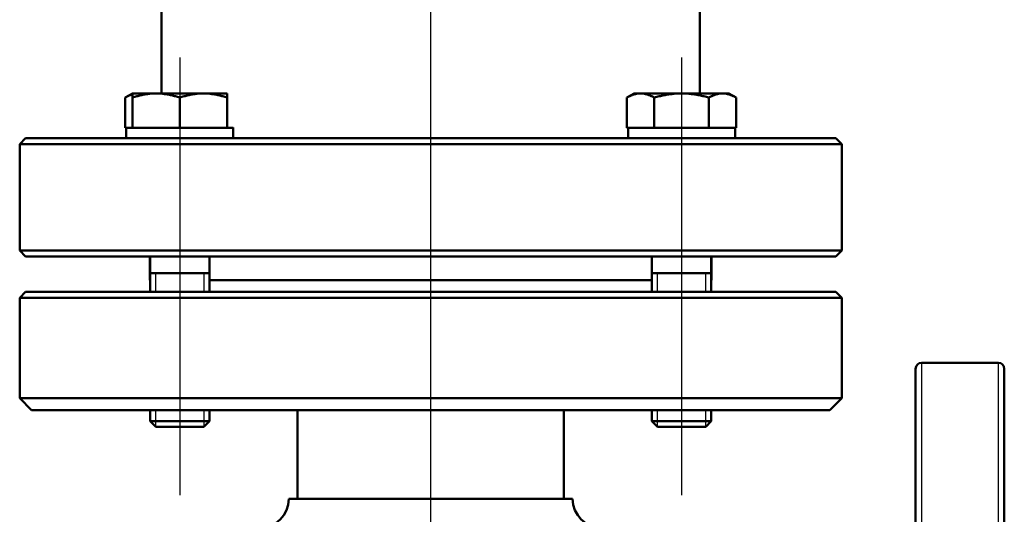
# Model space of a CAD drawing. Header units: millimetres. Extents: x 130 to 860, y 241 to 1215.
# Tile 5 of 10: x 261 to 428, y 854 to 937. Entities that reach past the tile are written whole.
import ezdxf

# ---------------------------------------------------------------- set-up
doc = ezdxf.new("R2010")
doc.units = ezdxf.units.MM
doc.header["$LTSCALE"] = 5
for name, color, linetype, lineweight in [('Gewinde(DIN)', 3, 'Continuous', 25), ('Mittellinie(DIN)', 4, 'Continuous', 25), ('Sichtbare Kanten(DIN)', 7, 'Continuous', 50), ('Sichtbare tangentiale Kanten(DIN)', 3, 'Continuous', 25)]:
    doc.layers.add(name, color=color, linetype=linetype, lineweight=lineweight)

msp = doc.modelspace()

# ---------------------------------------------------------------- linework, layer by layer
at = {"layer": 'Gewinde(DIN)'}
for p, q in [((284.01, 894.49), (284.01, 891.29)), ((292.21, 891.29), (292.21, 894.49)), ((368.86, 894.49), (368.86, 891.29)), ((377.07, 891.29), (377.07, 894.49)), ((284.01, 871.29), (284.01, 868.51)), ((292.21, 868.51), (292.21, 871.29)), ((368.86, 871.29), (368.86, 868.51)), ((377.07, 868.51), (377.07, 871.29))]:
    msp.add_line(p, q, dxfattribs=at)
at = {"layer": 'Mittellinie(DIN)', "linetype": 'Continuous'}
for p, q in [((330.54, 560.06), (330.54, 1206.22)), ((288.11, 930.99), (288.11, 856.91)), ((372.96, 930.99), (372.96, 856.91))]:
    msp.add_line(p, q, dxfattribs=at)
at = {"layer": 'Sichtbare Kanten(DIN)'}
for p, q in [((285.04, 988.29), (285.04, 924.89)), ((376.04, 988.29), (376.04, 924.89)), ((280.11, 924.89), (278.87, 924.18)), ((278.87, 919.09), (278.87, 924.18)), ((280.11, 924.18), (280.11, 924.89)), ((284.11, 924.89), (280.11, 924.89)), ((280.11, 919.09), (280.11, 924.18)), ((292.11, 924.89), (284.11, 924.89)), ((288.11, 919.09), (288.11, 924.18)), ((296.11, 924.89), (292.11, 924.89)), ((296.11, 924.89), (296.11, 924.18)), ((296.11, 919.09), (296.11, 924.18)), ((364.96, 924.89), (363.73, 924.18)), ((363.73, 919.09), (363.73, 924.18)), ((366.03, 924.89), (364.96, 924.89)), ((372.96, 924.89), (366.03, 924.89)), ((368.34, 919.09), (368.34, 924.18)), ((379.89, 924.89), (372.96, 924.89)), ((377.58, 919.09), (377.58, 924.18)), ((380.96, 924.89), (379.89, 924.89)), ((380.96, 924.89), (382.2, 924.18)), ((382.2, 919.09), (382.2, 924.18)), ((279.06, 919.09), (278.87, 919.09)), ((280.11, 919.09), (279.06, 919.09)), ((279.06, 919.09), (279.06, 917.29)), ((280.45, 919.09), (280.11, 919.09)), ((287.77, 919.09), (280.45, 919.09)), ((288.11, 919.09), (287.77, 919.09)), ((288.45, 919.09), (288.11, 919.09)), ((295.77, 919.09), (288.45, 919.09)), ((296.11, 919.09), (295.77, 919.09)), ((297.15, 919.09), (296.11, 919.09)), ((363.92, 919.09), (363.73, 919.09)), ((363.91, 919.09), (363.91, 917.29)), ((368.15, 919.09), (363.92, 919.09)), ((368.34, 919.09), (368.15, 919.09)), ((368.73, 919.09), (368.34, 919.09)), ((377.19, 919.09), (368.73, 919.09)), ((377.58, 919.09), (377.19, 919.09)), ((377.78, 919.09), (377.58, 919.09)), ((382.01, 919.09), (377.78, 919.09)), ((382.2, 919.09), (382.01, 919.09)), ((382.01, 919.09), (382.01, 917.29)), ((297.16, 918.47), (297.16, 917.29)), ((262.04, 917.29), (261.04, 916.29)), ((400.04, 916.29), (261.04, 916.29)), ((261.04, 916.29), (261.04, 898.29)), ((262.04, 917.29), (279.81, 917.29)), ((284.5, 917.29), (279.81, 917.29)), ((284.5, 917.29), (376.57, 917.29)), ((381.26, 917.29), (376.57, 917.29)), ((381.26, 917.29), (399.04, 917.29)), ((399.04, 917.29), (400.04, 916.29)), ((400.04, 916.29), (400.04, 898.29)), ((261.04, 898.29), (400.04, 898.29)), ((262.04, 897.29), (261.04, 898.29)), ((399.04, 897.29), (400.04, 898.29)), ((399.04, 897.29), (262.04, 897.29)), ((283.04, 897.29), (283.04, 893.29)), ((283.11, 897.29), (283.11, 891.29)), ((293.11, 897.29), (293.11, 891.29)), ((367.96, 897.29), (367.96, 891.29)), ((377.96, 897.29), (377.96, 891.29)), ((378.04, 897.29), (378.04, 893.29)), ((283.11, 894.49), (293.11, 894.49)), ((367.96, 894.49), (377.96, 894.49)), ((283.04, 893.29), (283.11, 893.29)), ((293.11, 893.29), (367.96, 893.29)), ((377.96, 893.29), (378.04, 893.29)), ((262.04, 891.29), (261.04, 890.29)), ((262.04, 891.29), (399.04, 891.29)), ((399.04, 891.29), (400.04, 890.29)), ((400.04, 890.29), (261.04, 890.29)), ((261.04, 873.29), (261.04, 890.29)), ((400.04, 873.29), (400.04, 890.29)), ((426.54, 879.29), (413.54, 879.29)), ((412.54, 730.29), (412.54, 878.29)), ((427.54, 878.29), (427.54, 730.29)), ((261.04, 873.29), (400.04, 873.29)), ((263.04, 871.29), (261.04, 873.29)), ((398.04, 871.29), (400.04, 873.29)), ((398.04, 871.29), (263.04, 871.29)), ((283.11, 871.29), (283.11, 869.41)), ((293.11, 871.29), (293.11, 869.41)), ((308.04, 871.29), (308.04, 856.29)), ((353.04, 871.29), (353.04, 856.29)), ((367.96, 871.29), (367.96, 869.41)), ((377.96, 871.29), (377.96, 869.41)), ((283.11, 869.41), (293.11, 869.41)), ((284.03, 868.49), (283.11, 869.41)), ((292.19, 868.49), (293.11, 869.41)), ((367.96, 869.41), (377.96, 869.41)), ((368.88, 868.49), (367.96, 869.41)), ((377.04, 868.49), (377.96, 869.41)), ((292.19, 868.49), (284.03, 868.49)), ((377.04, 868.49), (368.88, 868.49)), ((306.54, 856.29), (354.54, 856.29))]:
    msp.add_line(p, q, dxfattribs=at)
at = {"layer": 'Sichtbare Kanten(DIN)', "flags": 128}
for points in [[(280.11, 924.73), (280.06, 924.71), (280.01, 924.7), (279.96, 924.68), (279.91, 924.66), (279.86, 924.65), (279.81, 924.63), (279.76, 924.61), (279.71, 924.59), (279.66, 924.57), (279.61, 924.55), (279.56, 924.53), (279.51, 924.5), (279.46, 924.48), (279.41, 924.46), (279.36, 924.43), (279.3, 924.41), (279.25, 924.38), (279.2, 924.35), (279.14, 924.33), (279.09, 924.3), (279.04, 924.27), (278.98, 924.24), (278.93, 924.21), (278.87, 924.18)], [(284.11, 924.89), (283.95, 924.89), (283.79, 924.89), (283.63, 924.88), (283.47, 924.87), (283.31, 924.86), (283.15, 924.85), (282.99, 924.83), (282.83, 924.81), (282.67, 924.79), (282.51, 924.77), (282.35, 924.74), (282.18, 924.71), (282.02, 924.68), (281.85, 924.65), (281.69, 924.62), (281.52, 924.58), (281.35, 924.54), (281.18, 924.49), (281.01, 924.45), (280.83, 924.4), (280.65, 924.35), (280.48, 924.29), (280.29, 924.24), (280.11, 924.18)], [(288.11, 924.18), (287.93, 924.24), (287.74, 924.29), (287.57, 924.35), (287.39, 924.4), (287.21, 924.45), (287.04, 924.49), (286.87, 924.54), (286.7, 924.58), (286.53, 924.62), (286.37, 924.65), (286.2, 924.68), (286.04, 924.71), (285.87, 924.74), (285.71, 924.77), (285.55, 924.79), (285.39, 924.81), (285.23, 924.83), (285.07, 924.85), (284.91, 924.86), (284.75, 924.87), (284.59, 924.88), (284.43, 924.89), (284.27, 924.89), (284.11, 924.89)], [(292.11, 924.89), (291.95, 924.89), (291.79, 924.89), (291.63, 924.88), (291.47, 924.87), (291.31, 924.86), (291.15, 924.85), (290.99, 924.83), (290.83, 924.81), (290.67, 924.79), (290.51, 924.77), (290.35, 924.74), (290.18, 924.71), (290.02, 924.68), (289.85, 924.65), (289.69, 924.62), (289.52, 924.58), (289.35, 924.54), (289.18, 924.49), (289.01, 924.45), (288.83, 924.4), (288.65, 924.35), (288.48, 924.29), (288.29, 924.24), (288.11, 924.18)], [(296.11, 924.18), (295.93, 924.24), (295.74, 924.29), (295.57, 924.35), (295.39, 924.4), (295.21, 924.45), (295.04, 924.49), (294.87, 924.54), (294.7, 924.58), (294.53, 924.62), (294.37, 924.65), (294.2, 924.68), (294.04, 924.71), (293.87, 924.74), (293.71, 924.77), (293.55, 924.79), (293.39, 924.81), (293.23, 924.83), (293.07, 924.85), (292.91, 924.86), (292.75, 924.87), (292.59, 924.88), (292.43, 924.89), (292.27, 924.89), (292.11, 924.89)], [(366.03, 924.89), (365.94, 924.89), (365.85, 924.89), (365.76, 924.88), (365.67, 924.87), (365.57, 924.86), (365.48, 924.85), (365.39, 924.83), (365.3, 924.81), (365.2, 924.79), (365.11, 924.77), (365.02, 924.74), (364.92, 924.71), (364.83, 924.68), (364.73, 924.65), (364.64, 924.62), (364.54, 924.58), (364.44, 924.54), (364.34, 924.49), (364.24, 924.45), (364.14, 924.4), (364.04, 924.35), (363.94, 924.29), (363.83, 924.24), (363.73, 924.18)], [(368.34, 924.18), (368.24, 924.24), (368.13, 924.29), (368.03, 924.35), (367.93, 924.4), (367.83, 924.45), (367.73, 924.49), (367.63, 924.54), (367.53, 924.58), (367.43, 924.62), (367.34, 924.65), (367.24, 924.68), (367.15, 924.71), (367.05, 924.74), (366.96, 924.77), (366.87, 924.79), (366.77, 924.81), (366.68, 924.83), (366.59, 924.85), (366.5, 924.86), (366.4, 924.87), (366.31, 924.88), (366.22, 924.89), (366.13, 924.89), (366.03, 924.89)], [(372.96, 924.89), (372.78, 924.89), (372.59, 924.89), (372.41, 924.88), (372.22, 924.87), (372.04, 924.86), (371.86, 924.85), (371.67, 924.83), (371.49, 924.81), (371.3, 924.79), (371.11, 924.77), (370.93, 924.74), (370.74, 924.71), (370.55, 924.68), (370.36, 924.65), (370.17, 924.62), (369.97, 924.58), (369.78, 924.54), (369.58, 924.49), (369.38, 924.45), (369.18, 924.4), (368.97, 924.35), (368.77, 924.29), (368.56, 924.24), (368.34, 924.18)], [(377.58, 924.18), (377.37, 924.24), (377.16, 924.29), (376.95, 924.35), (376.75, 924.4), (376.55, 924.45), (376.35, 924.49), (376.15, 924.54), (375.95, 924.58), (375.76, 924.62), (375.57, 924.65), (375.38, 924.68), (375.19, 924.71), (375, 924.74), (374.81, 924.77), (374.63, 924.79), (374.44, 924.81), (374.25, 924.83), (374.07, 924.85), (373.89, 924.86), (373.7, 924.87), (373.52, 924.88), (373.33, 924.89), (373.15, 924.89), (372.96, 924.89)], [(379.89, 924.89), (379.8, 924.89), (379.71, 924.89), (379.61, 924.88), (379.52, 924.87), (379.43, 924.86), (379.34, 924.85), (379.25, 924.83), (379.15, 924.81), (379.06, 924.79), (378.97, 924.77), (378.87, 924.74), (378.78, 924.71), (378.68, 924.68), (378.59, 924.65), (378.49, 924.62), (378.4, 924.58), (378.3, 924.54), (378.2, 924.49), (378.1, 924.45), (378, 924.4), (377.9, 924.35), (377.79, 924.29), (377.69, 924.24), (377.58, 924.18)], [(382.2, 924.18), (382.09, 924.24), (381.99, 924.29), (381.89, 924.35), (381.78, 924.4), (381.68, 924.45), (381.58, 924.49), (381.48, 924.54), (381.39, 924.58), (381.29, 924.62), (381.19, 924.65), (381.1, 924.68), (381, 924.71), (380.91, 924.74), (380.82, 924.77), (380.72, 924.79), (380.63, 924.81), (380.54, 924.83), (380.44, 924.85), (380.35, 924.86), (380.26, 924.87), (380.17, 924.88), (380.08, 924.89), (379.98, 924.89), (379.89, 924.89)]]:
    msp.add_lwpolyline(points, dxfattribs=at)
at = {"layer": 'Sichtbare Kanten(DIN)'}
for centre, radius, start, end in [((413.54, 878.29), 1, 90, 180), ((426.54, 878.29), 1, 0, 90), ((301.54, 856.29), 5, 270, 0), ((359.54, 856.29), 5, 180, 270)]:
    msp.add_arc(centre, radius, start, end, dxfattribs=at)
msp.add_ellipse((288.11, 918.47), major_axis=(0, 15.68), ratio=0.57735, start_param=4.712389, end_param=4.752178, dxfattribs=at)
at = {"layer": 'Sichtbare tangentiale Kanten(DIN)'}
for p, q in [((413.54, 879.29), (413.54, 729.29)), ((426.54, 729.29), (426.54, 879.29))]:
    msp.add_line(p, q, dxfattribs=at)

doc.saveas('drawing.dxf')
